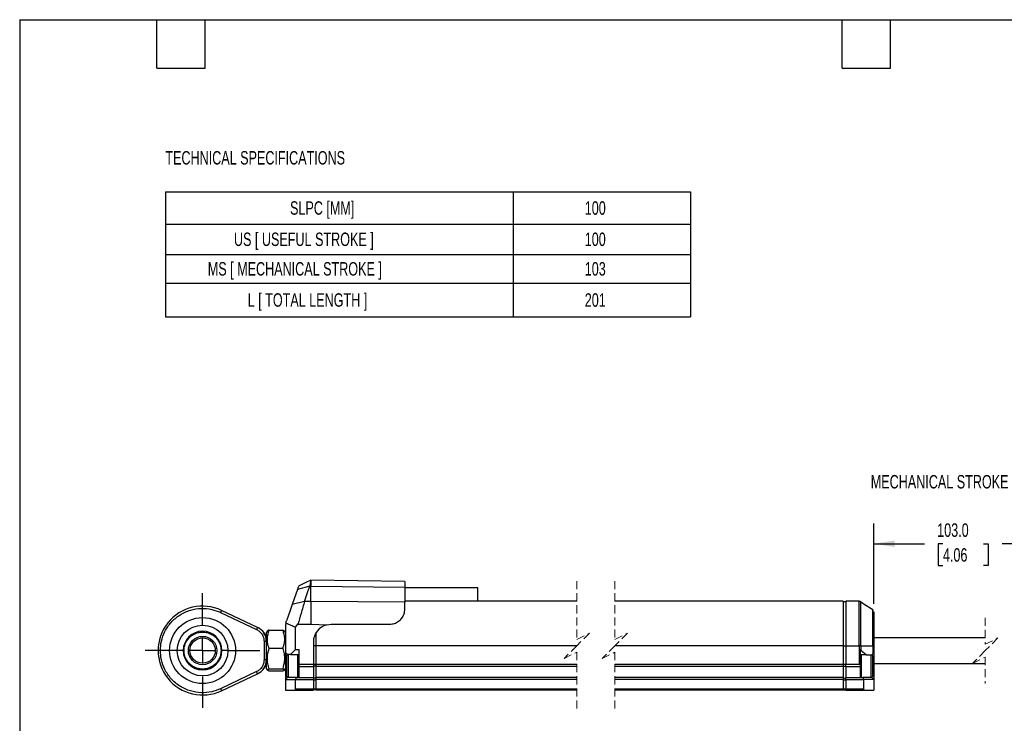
# Model space of a CAD drawing. Header units: millimetres. Extents: x 8 to 341, y 8 to 262.
# Tile 2 of 5: x 8 to 202, y 123 to 262. Entities that reach past the tile are written whole.
import ezdxf

# ---------------------------------------------------------------- set-up
doc = ezdxf.new("R2010")
doc.units = ezdxf.units.MM
doc.header["$LTSCALE"] = 1.25
doc.linetypes.add('CENTERX2', pattern=[20.32, 12.7, -2.54, 2.54, -2.54])
doc.linetypes.add('HIDDEN', pattern=[1.905, 1.27, -0.635])
doc.layers.add('CENTER', color=40, linetype='CENTERX2')
doc.layers.add('DIMENSIONS', color=140, linetype='Continuous', lineweight=25)
doc.layers.add('TEXT', color=140, linetype='Continuous', lineweight=25)
doc.styles.add('SLDTEXTSTYLE0', font='TXT', dxfattribs={"width": 0.7})
doc.dimstyles.new('SLDDIMSTYLE0', dxfattribs={"dimtxt": 2.69751, "dimasz": 4.1275, "dimexe": 0, "dimexo": 0.0625, "dimgap": 0.674377, "dimtad": 0, "dimtih": 1, "dimtoh": 1, "dimrnd": 1e-09, "dimzin": 4, "dimdsep": 46, "dimtxsty": 'SLDTEXTSTYLE0', "dimsah": 1, "dimcen": 0.09, "dimadec": 0, "dimazin": 1, "dimtfac": 1, "dimtofl": 0, "dimtmove": 0, "dimatfit": 3, "dimfxl": 0, "dimfrac": 2, "dimtolj": 1, "dimtzin": 12, "dimarcsym": 0})

# ---------------------------------------------------------------- blocks, each defined once
blk = doc.blocks.new('SW_TABLEANNOTATION_0')
at = {"layer": 'DIMENSIONS', "color": 0}
for p, q in [((0, 0), (0, -6.37)), ((0, 0), (68.44, 0)), ((68.44, 0), (68.44, -6.37)), ((68.44, 0), (103.4, 0)), ((103.4, 0), (103.4, -6.37)), ((0, -6.37), (0, -12.32)), ((0, -6.37), (68.44, -6.37)), ((68.44, -6.37), (68.44, -12.32)), ((68.44, -6.37), (103.4, -6.37)), ((103.4, -6.37), (103.4, -12.32)), ((0, -12.32), (0, -18)), ((0, -12.32), (68.44, -12.32)), ((68.44, -12.32), (68.44, -18)), ((68.44, -12.32), (103.4, -12.32)), ((103.4, -12.32), (103.4, -18)), ((0, -18), (0, -24.6)), ((0, -18), (68.44, -18)), ((68.44, -18), (68.44, -24.6)), ((68.44, -18), (103.4, -18)), ((103.4, -18), (103.4, -24.6)), ((0, -24.6), (68.44, -24.6)), ((68.44, -24.6), (103.4, -24.6))]:
    blk.add_line(p, q, dxfattribs=at)
at = {"layer": 'DIMENSIONS', "color": 0, "attachment_point": 1, "style": 'SLDTEXTSTYLE0'}
for s, insert, char_height in [('SLPC [MM]', (24.54, -1.87), 2.646), ('100', (82.56, -1.87), 2.646), ('US [ USEFUL STROKE ]', (13.5, -8.03), 2.6458), ('100', (82.56, -8.03), 2.646), ('MS [ MECHANICAL STROKE ]', (8.35, -13.85), 2.6458), ('103', (82.56, -13.85), 2.646), ('L [ TOTAL LENGTH ]', (16.21, -19.99), 2.6458), ('201', (82.56, -19.99), 2.646)]:
    blk.add_mtext(s, dxfattribs=dict(at, insert=insert, char_height=char_height))
blk = doc.blocks.new('_D')
at = {"layer": 'DIMENSIONS'}
for p, q in [((176.07, 146.88), (176.07, 162.69)), ((220.27, 142.75), (220.27, 162.69)), ((204.9, 160.48), (204.02, 158.72)), ((206.67, 156.95), (204.9, 160.48)), ((176.07, 158.72), (186.02, 158.72)), ((189.68, 158.72), (188.77, 158.72)), ((188.77, 158.72), (188.77, 154.43)), ((197.69, 158.72), (198.6, 158.72)), ((198.6, 158.72), (198.6, 154.43)), ((204.02, 158.72), (201.35, 158.72)), ((207.55, 158.72), (206.67, 156.95)), ((220.27, 158.72), (207.55, 158.72)), ((188.77, 154.43), (189.68, 154.43)), ((198.6, 154.43), (197.69, 154.43))]:
    blk.add_line(p, q, dxfattribs=at)
for points in [[(176.07, 158.72), (180.2, 158.08), (180.2, 159.35)], [(220.27, 158.72), (216.14, 159.35), (216.14, 158.08)]]:
    blk.add_solid(points, dxfattribs=at)
at = {"layer": 'DIMENSIONS', "char_height": 2.646, "attachment_point": 1, "style": 'SLDTEXTSTYLE0'}
for s, insert in [('103.0', (188.55, 162.73)), ('4.06', (189.68, 157.84))]:
    blk.add_mtext(s, dxfattribs=dict(at, insert=insert))
blk = doc.blocks.new('SW_CENTERMARKSYMBOL_0')
at = {"layer": 'CENTER', "color": 0}
for p, q in [((0, 5.08), (0, 11.29)), ((0, 0), (0, 2.54)), ((-5.08, 0), (-11.29, 0)), ((0, 0), (-2.54, 0)), ((0, 0), (0, -2.54)), ((0, 0), (2.54, 0)), ((5.08, 0), (11.29, 0)), ((0, -5.08), (0, -11.29))]:
    blk.add_line(p, q, dxfattribs=at)

msp = doc.modelspace()

# ---------------------------------------------------------------- linework, layer by layer
for p, q in [((65.257, 151.535), (65.248, 151.535)), ((83.757, 151.293), (65.257, 151.535)), ((65.257, 151.535), (65.257, 150.341)), ((83.757, 151.293), (83.757, 150.167)), ((62.609, 149.725), (61.582, 146.74)), ((65.032, 150.341), (62.609, 149.725)), ((65.032, 150.341), (65.257, 150.341)), ((65.257, 147.362), (65.257, 150.341)), ((65.257, 150.341), (83.757, 150.167)), ((83.757, 150.167), (83.757, 147.187)), ((98.101, 150.035), (83.757, 150.035)), ((98.101, 147.388), (98.101, 150.035)), ((64.004, 147.362), (61.582, 146.74)), ((65.257, 147.362), (64.004, 147.362)), ((65.257, 147.362), (65.257, 142.891)), ((83.757, 147.187), (65.257, 147.362)), ((117.61, 147.388), (83.757, 147.388)), ((117.61, 147.385), (83.757, 147.385)), ((170.073, 147.388), (125.11, 147.388)), ((170.073, 147.385), (125.11, 147.385)), ((170.073, 147.388), (170.073, 147.385)), ((170.073, 147.385), (170.073, 138.644)), ((173.2, 147.388), (170.573, 147.388)), ((170.573, 147.388), (170.573, 147.385)), ((170.573, 147.385), (170.573, 138.644)), ((173.2, 147.385), (170.573, 147.385)), ((173.2, 147.385), (173.2, 147.388)), ((173.2, 138.644), (173.2, 147.385)), ((54.768, 142.247), (47.674, 145.597)), ((83.757, 145.878), (83.757, 147.187)), ((170.573, 147.288), (170.073, 147.288)), ((173.508, 138.644), (173.508, 147.286)), ((175.88, 145.685), (175.579, 145.92)), ((175.925, 145.585), (175.88, 145.685)), ((175.88, 138.644), (175.88, 145.685)), ((176.011, 145.28), (175.965, 145.499)), ((47.482, 145.19), (54.576, 141.84)), ((60.356, 143.104), (60.475, 143.523)), ((56.705, 141.562), (56.487, 141.185)), ((57.033, 141.721), (59.711, 141.721)), ((60.022, 141.551), (59.711, 141.721)), ((60.257, 141.185), (60.04, 141.561)), ((60.257, 142.222), (60.257, 137.285)), ((62.257, 142.271), (62.723, 142.891)), ((62.257, 137.885), (62.257, 142.271)), ((62.723, 142.891), (65.257, 142.891)), ((65.257, 142.891), (68.402, 142.772)), ((68.402, 142.772), (69.257, 142.878)), ((69.257, 142.878), (80.757, 142.878)), ((56.487, 141.185), (56.487, 139.916)), ((56.487, 140.185), (56.487, 140.185)), ((56.487, 139.916), (56.487, 134.185)), ((66.257, 141.115), (66.257, 138.644)), ((198.02, 140.165), (176.073, 140.165)), ((40.127, 137.685), (39.006, 137.685)), ((40.293, 137.685), (40.127, 137.685)), ((47.748, 137.685), (47.582, 137.685)), ((56.037, 139.534), (56.037, 135.836)), ((56.037, 139.534), (56.487, 139.534)), ((59.711, 138.088), (57.033, 138.088)), ((62.257, 137.885), (61.257, 136.885)), ((62.257, 137.885), (62.957, 137.885)), ((62.957, 134.955), (62.957, 137.885)), ((65.757, 139.378), (65.757, 134.955)), ((65.757, 138.664), (66.257, 138.664)), ((117.61, 138.644), (66.257, 138.644)), ((66.257, 138.644), (66.257, 134.935)), ((170.073, 138.644), (125.11, 138.644)), ((170.073, 138.644), (170.573, 138.644)), ((170.073, 138.644), (170.073, 134.935)), ((170.573, 138.644), (173.2, 138.644)), ((170.573, 138.644), (170.573, 134.935)), ((173.508, 138.644), (173.2, 138.644)), ((173.2, 138.644), (173.2, 134.935)), ((173.373, 137.834), (173.373, 134.904)), ((173.508, 138.644), (173.508, 137.759)), ((173.508, 138.644), (175.88, 138.644)), ((173.508, 137.759), (174.653, 136.865)), ((175.88, 138.644), (175.88, 137.073)), ((176.073, 138.644), (175.88, 138.644)), ((176.073, 138.644), (176.073, 137.265)), ((56.487, 135.836), (56.037, 135.836)), ((60.657, 136.885), (60.257, 137.285)), ((60.257, 137.285), (60.257, 136.72)), ((60.257, 135.135), (60.257, 136.72)), ((60.707, 136.885), (60.457, 136.635)), ((60.457, 136.635), (60.457, 132.635)), ((61.257, 136.885), (60.657, 136.885)), ((60.657, 136.885), (60.657, 136.835)), ((60.757, 136.885), (60.757, 132.385)), ((61.257, 136.885), (62.957, 136.885)), ((62.657, 136.885), (62.657, 132.385)), ((62.957, 136.635), (62.707, 136.885)), ((173.623, 136.865), (173.373, 136.615)), ((174.653, 136.865), (173.373, 136.865)), ((173.673, 132.365), (173.673, 136.865)), ((174.653, 136.865), (175.673, 136.865)), ((175.573, 134.818), (175.573, 136.865)), ((175.873, 136.615), (175.623, 136.865)), ((175.673, 136.865), (175.88, 137.073)), ((175.673, 136.815), (175.673, 136.865)), ((175.873, 134.792), (175.873, 136.615)), ((176.073, 137.265), (176.073, 131.965)), ((56.487, 135.185), (56.487, 135.185)), ((56.487, 134.185), (56.705, 133.807)), ((59.711, 134.052), (57.033, 134.052)), ((60.04, 133.808), (60.257, 134.185)), ((60.257, 135.185), (60.257, 131.985)), ((65.757, 134.955), (62.957, 134.955)), ((62.957, 134.555), (62.957, 134.955)), ((62.957, 134.555), (65.757, 134.555)), ((62.957, 132.385), (62.957, 134.555)), ((65.757, 134.996), (66.257, 134.996)), ((65.757, 134.955), (65.757, 134.555)), ((65.757, 134.655), (66.257, 134.655)), ((65.757, 134.555), (65.757, 132.385)), ((117.61, 134.935), (66.257, 134.935)), ((66.257, 134.935), (66.257, 134.535)), ((117.61, 134.535), (66.257, 134.535)), ((66.257, 134.535), (66.257, 132.365)), ((170.073, 134.935), (125.11, 134.935)), ((170.073, 134.535), (125.11, 134.535)), ((170.073, 134.976), (170.573, 134.976)), ((170.073, 134.935), (170.073, 134.535)), ((170.073, 134.635), (170.573, 134.635)), ((170.073, 134.535), (170.073, 132.365)), ((173.2, 134.935), (170.573, 134.935)), ((170.573, 134.535), (170.573, 134.935)), ((170.573, 134.535), (173.373, 134.535)), ((170.573, 134.535), (170.573, 132.365)), ((173.373, 134.904), (173.373, 134.535)), ((173.373, 134.535), (173.373, 132.365)), ((175.573, 132.365), (175.573, 134.818)), ((175.873, 132.615), (175.873, 134.792)), ((176.073, 135.165), (198.02, 135.165)), ((54.576, 133.53), (47.482, 130.18)), ((47.674, 129.773), (54.768, 133.123)), ((59.711, 133.649), (57.033, 133.649)), ((60.657, 132.385), (60.257, 131.985)), ((60.257, 131.985), (60.257, 129.885)), ((60.257, 131.985), (62.257, 131.985)), ((60.457, 132.635), (60.707, 132.385)), ((60.657, 132.435), (60.657, 132.385)), ((62.423, 132.385), (60.657, 132.385)), ((62.257, 131.985), (62.423, 132.385)), ((62.257, 130.085), (62.257, 131.985)), ((62.257, 131.985), (65.757, 131.985)), ((62.423, 132.385), (65.757, 132.385)), ((62.707, 132.385), (62.957, 132.635)), ((65.757, 132.385), (65.757, 131.985)), ((65.757, 132.285), (66.257, 132.285)), ((65.757, 131.985), (65.757, 130.085)), ((65.757, 131.943), (66.257, 131.943)), ((117.61, 132.365), (66.257, 132.365)), ((66.257, 132.365), (66.257, 131.965)), ((117.61, 131.965), (66.257, 131.965)), ((66.257, 131.965), (66.257, 130.065)), ((170.073, 132.365), (125.11, 132.365)), ((170.073, 131.965), (125.11, 131.965)), ((170.073, 132.365), (170.073, 131.965)), ((170.073, 132.265), (170.573, 132.265)), ((170.073, 131.965), (170.073, 130.065)), ((170.073, 131.923), (170.573, 131.923)), ((170.573, 132.365), (173.907, 132.365)), ((170.573, 131.965), (170.573, 132.365)), ((170.573, 131.965), (174.073, 131.965)), ((170.573, 131.965), (170.573, 130.065)), ((173.373, 132.615), (173.623, 132.365)), ((173.907, 132.365), (174.073, 131.965)), ((175.673, 132.365), (173.907, 132.365)), ((174.073, 131.965), (174.073, 130.065)), ((176.073, 131.965), (174.073, 131.965)), ((175.623, 132.365), (175.873, 132.615)), ((175.673, 132.365), (175.673, 132.415)), ((175.673, 132.365), (176.073, 131.965)), ((176.073, 131.965), (176.073, 129.865)), ((60.257, 129.885), (62.057, 129.885)), ((62.057, 129.885), (65.757, 129.885)), ((65.757, 130.085), (62.257, 130.085)), ((66.257, 130.085), (65.757, 130.085)), ((65.757, 129.885), (65.757, 130.085)), ((65.757, 129.985), (66.257, 129.985)), ((117.61, 130.065), (66.257, 130.065)), ((66.257, 130.065), (66.257, 129.865)), ((117.61, 129.865), (66.257, 129.865)), ((170.073, 130.065), (125.11, 130.065)), ((170.073, 129.865), (125.11, 129.865)), ((170.573, 130.065), (170.073, 130.065)), ((170.073, 130.065), (170.073, 129.865)), ((170.073, 129.965), (170.573, 129.965)), ((174.073, 130.065), (170.573, 130.065)), ((170.573, 130.065), (170.573, 129.865)), ((170.573, 129.865), (174.273, 129.865)), ((174.273, 129.865), (176.073, 129.865))]:
    msp.add_line(p, q)
at = {"color": 7, "linetype": 'HIDDEN', "lineweight": 18}
for p, q in [((117.61, 151.357), (117.61, 139.877)), ((125.11, 151.357), (125.11, 139.877)), ((198.02, 144.134), (198.02, 138.915)), ((117.61, 139.877), (120.11, 141.127)), ((120.11, 141.127), (117.61, 138.627)), ((125.11, 139.877), (127.61, 141.127)), ((127.61, 141.127), (125.11, 138.627)), ((198.02, 138.915), (200.52, 140.165)), ((200.52, 140.165), (198.02, 137.665)), ((117.61, 138.627), (115.11, 136.127)), ((125.11, 138.627), (122.61, 136.127)), ((198.02, 137.665), (195.52, 135.165)), ((115.11, 136.127), (117.61, 137.377)), ((117.61, 137.377), (117.61, 125.896)), ((122.61, 136.127), (125.11, 137.377)), ((125.11, 137.377), (125.11, 125.896)), ((195.52, 135.165), (198.02, 136.415)), ((198.02, 136.415), (198.02, 131.196))]:
    msp.add_line(p, q, dxfattribs=at)
at = {"flags": 128}
for points in [[(65.262, 151.542), (64.16, 151.004), (62.825, 150.353)], [(64.004, 147.362), (64.337, 148.327), (64.684, 149.333), (65.032, 150.341)], [(47.674, 145.597), (47.67, 145.589), (47.659, 145.566), (47.641, 145.528), (47.618, 145.478), (47.588, 145.416), (47.555, 145.346), (47.519, 145.269), (47.482, 145.19)], [(61.582, 146.74), (61.192, 145.607), (60.475, 143.523)], [(173.508, 147.286), (173.506, 147.29), (173.501, 147.291), (173.499, 147.291)], [(54.768, 142.247), (54.765, 142.239), (54.754, 142.216), (54.736, 142.178), (54.712, 142.127), (54.683, 142.066), (54.65, 141.995), (54.614, 141.919), (54.576, 141.84)], [(176.073, 137.265), (176.064, 137.257), (176.04, 137.232), (176, 137.192), (175.947, 137.139), (175.88, 137.073)], [(54.768, 133.123), (54.765, 133.131), (54.754, 133.154), (54.736, 133.192), (54.712, 133.242), (54.683, 133.304), (54.65, 133.374), (54.614, 133.451), (54.576, 133.53)], [(47.482, 130.18), (47.519, 130.1), (47.555, 130.024), (47.588, 129.953), (47.618, 129.892), (47.641, 129.841), (47.659, 129.804), (47.67, 129.78), (47.674, 129.773)]]:
    msp.add_lwpolyline(points, dxfattribs=at)
for radius in [6.5, 6.5, 5, 2.8, 2.5]:
    msp.add_circle((43.937, 137.685), radius)
for centre, radius, start, end in [((43.937, 137.685), 8.75, 64.72144, 295.27856), ((43.937, 137.685), 3.81, 0.00006, 179.99994), ((53.487, 139.534), 3, 0, 64.72133), ((64.257, 142.222), 3.999, 167.26353, 180.00065), ((69.257, 139.378), 3.5, 104.14862, 180.00033), ((43.937, 137.685), 3.81, 180.00004, 359.99996), ((173.2, 137.365), 0.5, 52.00007, 69.85907), ((53.487, 135.836), 3, 295.27867, 359.99999), ((173.2, 134.435), 0.5, 69.85911, 90.00043), ((62.057, 130.085), 0.2, 270.00392, 359.99501), ((174.273, 130.065), 0.2, 179.99981, 270.00019)]:
    msp.add_arc(centre, radius, start, end)
for points, knots in [([(65.248, 151.535), (65.247, 151.533), (65.247, 151.529), (65.245, 151.518), (65.241, 151.499), (65.236, 151.472), (65.23, 151.438), (65.223, 151.396), (65.21, 151.326), (65.195, 151.246), (65.179, 151.156), (65.165, 151.078), (65.15, 150.993), (65.133, 150.902), (65.116, 150.804), (65.097, 150.7), (65.069, 150.545), (65.047, 150.425), (65.032, 150.341)], [0, 0, 0, 0, 0.0027577, 0.0121395, 0.0279814, 0.0502474, 0.07889, 0.113851, 0.1550594, 0.255988, 0.3154057, 0.3806617, 0.4516351, 0.528181, 0.6101456, 0.6973754, 0.7896962, 1, 1, 1, 1]), ([(62.816, 150.326), (62.814, 150.319), (62.782, 150.227), (62.713, 150.027), (62.647, 149.834), (62.609, 149.725)], [0, 0, 0, 0, 0.0360803, 0.4570277, 1, 1, 1, 1]), ([(64.004, 147.362), (63.896, 146.985), (63.669, 146.192), (63.242, 144.701), (62.923, 143.588), (62.723, 142.891)], [0, 0, 0, 0, 0.2530368, 0.5321394, 1, 1, 1, 1]), ([(173.508, 147.286), (173.461, 147.314), (173.367, 147.372), (173.256, 147.381), (173.2, 147.385)], [0, 0, 0, 0, 0.4963602, 1, 1, 1, 1]), ([(47.482, 130.18), (46.906, 129.952), (45.697, 129.475), (43.652, 129.305), (41.499, 129.645), (39.439, 130.586), (37.71, 132.046), (36.476, 133.849), (35.783, 135.77), (35.568, 137.685), (35.783, 139.6), (36.476, 141.521), (37.71, 143.323), (39.439, 144.783), (41.499, 145.725), (43.652, 146.065), (45.697, 145.895), (46.906, 145.417), (47.482, 145.19)], [0, 0, 0, 0, 0.0555173, 0.1166134, 0.1820904, 0.25, 0.3179095, 0.3833863, 0.4444825, 0.5, 0.5555175, 0.6166137, 0.6820905, 0.75, 0.8179096, 0.8833866, 0.9444827, 1, 1, 1, 1]), ([(80.757, 142.878), (81.075, 142.908), (81.704, 142.966), (82.547, 143.414), (83.204, 144.066), (83.664, 144.91), (83.725, 145.546), (83.757, 145.878)], [0, 0, 0, 0, 0.2022052, 0.4007598, 0.59503, 0.7885435, 1, 1, 1, 1]), ([(173.508, 147.286), (173.937, 146.983), (174.536, 146.561), (175.217, 146.137), (175.476, 145.981), (175.557, 145.933), (175.579, 145.92)], [0, 0, 0, 0, 0.634038, 0.88622, 0.9693479, 1, 1, 1, 1]), ([(175.45, 145.997), (175.411, 146.021), (175.194, 146.151), (174.98, 146.287), (174.804, 146.398)], [0, 0, 0, 0, 0.1805834, 1, 1, 1, 1]), ([(176.073, 144.921), (176.073, 144.969), (176.073, 145.076), (176.073, 145.409), (176.073, 145.036), (176.073, 144.828), (176.073, 144.484), (176.073, 144.094), (176.073, 143.645), (176.073, 143.151), (176.073, 142.452), (176.073, 141.565), (176.073, 140.236), (176.073, 139.265), (176.073, 138.644)], [0, 0, 0, 0, 0.0236532, 0.0527979, 0.0819426, 0.1166178, 0.1642335, 0.2201891, 0.2863546, 0.3554056, 0.4316788, 0.5849339, 0.7347834, 1, 1, 1, 1]), ([(54.576, 141.84), (54.781, 141.722), (55.199, 141.482), (55.668, 140.915), (55.98, 140.249), (56.019, 139.769), (56.037, 139.534)], [0, 0, 0, 0, 0.244948, 0.4999982, 0.7550509, 1, 1, 1, 1]), ([(56.491, 140.169), (56.427, 140.383), (56.298, 140.817), (55.922, 141.392), (55.441, 141.881), (55.044, 142.1), (54.849, 142.209)], [0, 0, 0, 0, 0.2466738, 0.4998451, 0.7530991, 1, 1, 1, 1]), ([(57.033, 138.088), (56.93, 138.42), (56.722, 139.088), (56.634, 140.34), (56.883, 141.201), (57.033, 141.721)], [0, 0, 0, 0, 0.2807565, 0.5654148, 1, 1, 1, 1]), ([(57.033, 141.721), (56.934, 141.701), (56.806, 141.676), (56.74, 141.573), (56.725, 141.551)], [0, 0, 0, 0, 0.7799649, 1, 1, 1, 1]), ([(59.711, 141.721), (59.862, 141.2), (60.174, 140.126), (59.974, 138.866), (59.751, 138.207), (59.711, 138.088)], [0, 0, 0, 0, 0.4351992, 0.8985082, 1, 1, 1, 1]), ([(60.356, 143.104), (60.675, 142.975), (61.317, 142.716), (61.943, 142.42), (62.257, 142.271)], [0, 0, 0, 0, 0.4978453, 1, 1, 1, 1]), ([(40.293, 137.685), (40.322, 138.029), (40.387, 138.81), (40.88, 139.755), (41.538, 140.466), (42.221, 140.938), (43.04, 141.255), (43.937, 141.367), (44.835, 141.255), (45.653, 140.938), (46.337, 140.466), (46.995, 139.755), (47.488, 138.81), (47.553, 138.029), (47.582, 137.685)], [0, 0, 0, 0, 0.0903185, 0.2045632, 0.2714201, 0.3439363, 0.4207853, 0.4999996, 0.579214, 0.6560642, 0.7285804, 0.7954364, 0.9096817, 1, 1, 1, 1]), ([(47.582, 137.685), (47.553, 137.34), (47.488, 136.56), (46.995, 135.614), (46.337, 134.903), (45.653, 134.432), (44.835, 134.115), (43.937, 134.003), (43.04, 134.115), (42.221, 134.432), (41.538, 134.903), (40.88, 135.614), (40.387, 136.56), (40.322, 137.34), (40.293, 137.685)], [0, 0, 0, 0, 0.0903183, 0.2045636, 0.2714196, 0.3439358, 0.420786, 0.5000004, 0.5792147, 0.6560637, 0.7285799, 0.7954368, 0.9096815, 1, 1, 1, 1]), ([(48.87, 137.685), (48.888, 137.685), (49.048, 137.685), (48.191, 137.685), (47.927, 137.685), (47.748, 137.685)], [0, 0, 0, 0, 0.04013974, 0.3495065, 1, 1, 1, 1]), ([(57.033, 134.052), (56.935, 134.402), (56.736, 135.107), (56.625, 136.487), (56.875, 137.468), (57.033, 138.088)], [0, 0, 0, 0, 0.2654823, 0.5354705, 1, 1, 1, 1]), ([(59.711, 138.088), (59.81, 137.739), (60.009, 137.034), (60.12, 135.654), (59.87, 134.673), (59.711, 134.052)], [0, 0, 0, 0, 0.265483, 0.5354708, 1, 1, 1, 1]), ([(56.037, 135.836), (56.019, 135.6), (55.98, 135.12), (55.668, 134.454), (55.199, 133.887), (54.781, 133.647), (54.576, 133.53)], [0, 0, 0, 0, 0.2449491, 0.5000018, 0.755052, 1, 1, 1, 1]), ([(54.849, 133.161), (55.044, 133.269), (55.441, 133.488), (55.922, 133.978), (56.298, 134.553), (56.427, 134.987), (56.491, 135.201)], [0, 0, 0, 0, 0.2468991, 0.5001564, 0.7533277, 1, 1, 1, 1]), ([(57.033, 133.649), (56.941, 133.669), (56.805, 133.698), (56.602, 133.952), (56.85, 134.01), (57.033, 134.052)], [0, 0, 0, 0, 0.34866676, 0.51774257, 1, 1, 1, 1]), ([(59.711, 134.052), (59.803, 134.033), (59.94, 134.003), (60.143, 133.75), (59.895, 133.692), (59.711, 133.649)], [0, 0, 0, 0, 0.3486817, 0.5177456, 1, 1, 1, 1])]:
    msp.add_open_spline(points, degree=3, knots=knots)
at = {"layer": 'TEXT'}
for p, q in [((7.937, 261.938), (341.312, 261.938)), ((7.937, 261.938), (7.937, 7.937)), ((34.925, 252.412), (34.925, 261.938)), ((44.45, 252.412), (44.45, 261.938)), ((169.863, 252.412), (169.863, 261.938)), ((179.387, 252.412), (179.387, 261.938)), ((34.925, 252.412), (44.45, 252.412)), ((169.863, 252.412), (179.387, 252.412))]:
    msp.add_line(p, q, dxfattribs=at)

# ---------------------------------------------------------------- block references
at = {"layer": 'CENTER'}
msp.add_blockref('SW_CENTERMARKSYMBOL_0', (43.937, 137.685), dxfattribs=at)
at = {"layer": 'DIMENSIONS'}
msp.add_blockref('SW_TABLEANNOTATION_0', (36.616, 228.04), dxfattribs=at)

# ---------------------------------------------------------------- texts
at = {"layer": 'DIMENSIONS', "char_height": 2.64583, "attachment_point": 1, "style": 'SLDTEXTSTYLE0'}
for s, insert in [('TECHNICAL SPECIFICATIONS', (36.616, 236.06)), ('MECHANICAL STROKE', (175.477, 172.256))]:
    msp.add_mtext(s, dxfattribs=dict(at, insert=insert))

# ---------------------------------------------------------------- dimensions: what is measured, and where the dimension line sits
at = {"layer": 'DIMENSIONS'}
dim = msp.add_linear_dim(base=(176.073, 158.718), p1=(220.27, 141.165), p2=(176.073, 145.291), text='103.0', dimstyle='SLDDIMSTYLE0', dxfattribs=at)
dim.commit()
dim.dimension.update_dxf_attribs({"geometry": '_D', "text_midpoint": (193.684, 158.718), "dimtype": 160})

doc.saveas('drawing.dxf')
